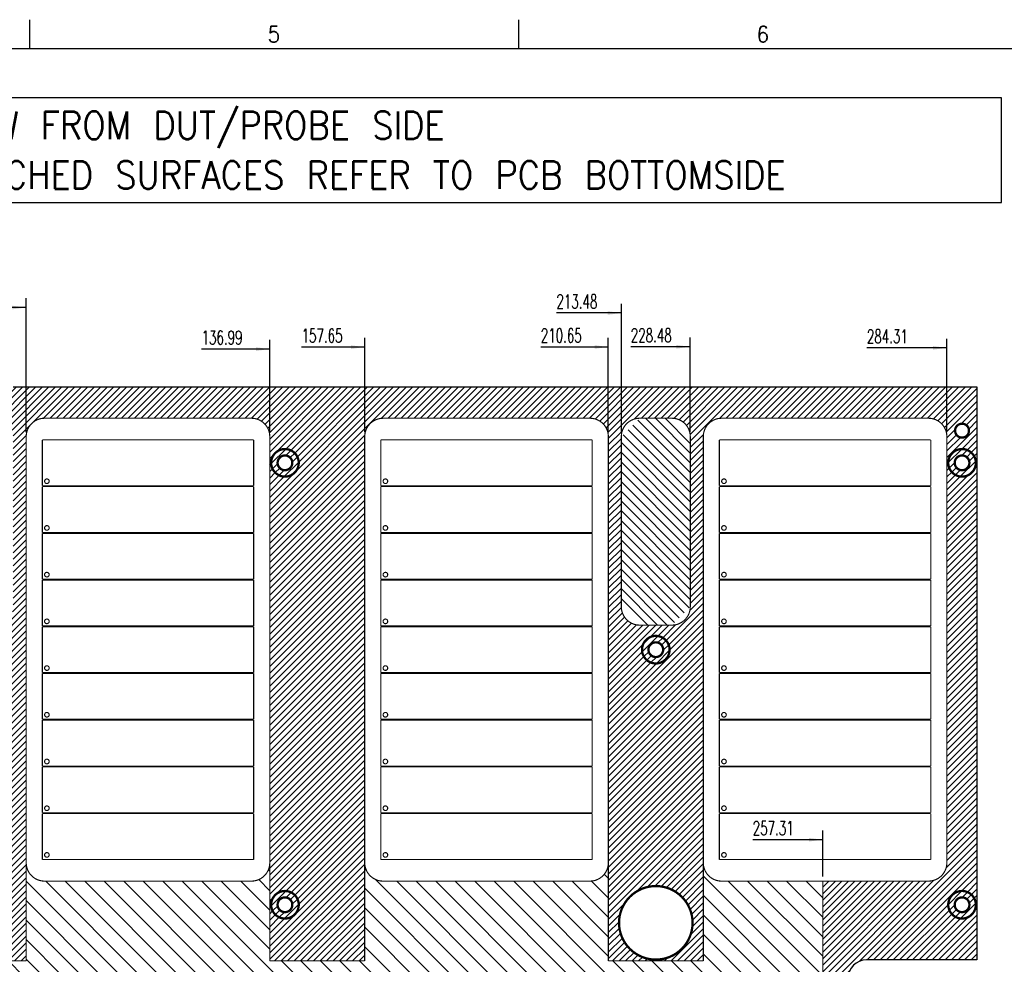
# Model space of a CAD drawing. Header units: inches. Extents: x 71 to 912, y 11 to 605.
# Tile 17 of 18: x 489 to 703, y 399 to 605. Entities that reach past the tile are written whole.
import ezdxf

# ---------------------------------------------------------------- set-up
doc = ezdxf.new("R2010")
doc.units = ezdxf.units.IN
doc.layers.add('1', color=7, linetype='Continuous')
doc.styles.add('CONVERTER_11', font='txt.shx', dxfattribs={"width": 0.63})
doc.styles.add('CONVERTER_12', font='txt.shx', dxfattribs={"width": 0.9})
pattern_1 = [(45, (0, 0), (-0.7071068, 0.7071068), [])]

# ---------------------------------------------------------------- blocks, each defined once
blk = doc.blocks.new('N2605-96570_pcb__5', base_point=(115.57, 95.77))
at = {"layer": '1', "linetype": 'Continuous'}
h = blk.add_hatch(dxfattribs=at)
h.set_pattern_fill('_USER', color=1, angle=45, pattern_type=0)
h.set_pattern_definition(pattern_1)
edge = h.paths.add_edge_path()
edge.add_line((697.23, 400.4), (673.2, 400.4))
edge.add_arc((673.2, 396.4), 4, 90, 180)
edge.add_line((669.2, 396.4), (669.2, 224.4))
edge.add_arc((673.2, 224.4), 4, 180, 270)
edge.add_line((673.2, 220.4), (697.23, 220.4))
edge.add_line((697.23, 220.4), (697.23, 95.77))
edge.add_line((697.23, 95.77), (413.91, 95.77))
edge.add_arc((406.4, 88.43), 10.5, 44.359, 135.641)
edge.add_line((398.89, 95.77), (316.74, 95.77))
edge.add_arc((308.37, 89.42), 10.5, 37.2105, 142.7895)
edge.add_line((300.01, 95.77), (115.57, 95.77))
edge.add_line((115.57, 95.77), (115.57, 220.4))
edge.add_line((115.57, 220.4), (139.6, 220.4))
edge.add_arc((139.6, 224.4), 4, 270, 360)
edge.add_line((143.6, 224.4), (143.6, 396.4))
edge.add_arc((139.6, 396.4), 4, 0, 90)
edge.add_line((139.6, 400.4), (115.57, 400.4))
edge.add_line((115.57, 400.4), (115.57, 525.03))
edge.add_line((115.57, 525.03), (300.01, 525.03))
edge.add_arc((308.38, 531.38), 10.5, 217.2117, 322.7883)
edge.add_line((316.74, 525.03), (325.23, 525.03))
edge.add_arc((332.74, 532.37), 10.5, 224.359, 315.641)
edge.add_line((340.25, 525.03), (472.55, 525.03))
edge.add_arc((480.06, 532.37), 10.5, 224.359, 315.641)
edge.add_line((487.57, 525.03), (697.23, 525.03))
edge.add_line((697.23, 525.03), (697.23, 400.4))
edge = h.paths.add_edge_path(flags=16)
edge.add_arc((694.01, 112.28), 3, 0, 360)
edge = h.paths.add_edge_path(flags=16)
edge.add_arc((627.38, 152.92), 3, 0, 360)
edge = h.paths.add_edge_path(flags=16)
edge.add_arc((694.01, 208.4), 3, 0, 360)
edge = h.paths.add_edge_path(flags=16)
edge.add_arc((546.69, 112.28), 3, 0, 360)
edge = h.paths.add_edge_path(flags=16)
edge.add_arc((480.06, 152.92), 3, 0, 360)
edge = h.paths.add_edge_path(flags=16)
edge.add_arc((413.43, 112.28), 3, 0, 360)
edge = h.paths.add_edge_path(flags=16)
edge.add_arc((406.4, 127.9), 8, 0, 360)
edge = h.paths.add_edge_path(flags=16)
edge.add_arc((406.4, 106.4), 6, 0, 360)
edge = h.paths.add_edge_path(flags=16)
edge.add_arc((546.69, 208.4), 3, 0, 360)
edge = h.paths.add_edge_path(flags=16)
edge.add_arc((413.43, 208.4), 3, 0, 360)
edge = h.paths.add_edge_path(flags=16)
edge.add_arc((694.01, 412.4), 3, 0, 360)
edge = h.paths.add_edge_path(flags=16)
edge.add_arc((627.38, 408.47), 8, 0, 360)
edge = h.paths.add_edge_path(flags=16)
edge.add_arc((627.38, 467.88), 3, 0, 360)
edge = h.paths.add_edge_path(flags=16)
edge.add_arc((694.01, 515.52), 1.51, 0, 360)
edge = h.paths.add_edge_path(flags=16)
edge.add_arc((694.01, 508.52), 3, 0, 360)
edge = h.paths.add_edge_path(flags=16)
edge.add_arc((546.69, 412.4), 3, 0, 360)
edge = h.paths.add_edge_path(flags=16)
edge.add_arc((413.43, 412.4), 3, 0, 360)
edge = h.paths.add_edge_path(flags=16)
edge.add_arc((406.4, 514.4), 6, 0, 360)
edge = h.paths.add_edge_path(flags=16)
edge.add_arc((480.06, 467.88), 3, 0, 360)
edge = h.paths.add_edge_path(flags=16)
edge.add_arc((546.69, 508.52), 3, 0, 360)
edge = h.paths.add_edge_path(flags=16)
edge.add_arc((413.43, 508.52), 3, 0, 360)
edge = h.paths.add_edge_path(flags=16)
edge.add_arc((332.74, 152.92), 3, 0, 360)
edge = h.paths.add_edge_path(flags=16)
edge.add_arc((266.11, 112.28), 3, 0, 360)
edge = h.paths.add_edge_path(flags=16)
edge.add_arc((266.11, 208.4), 3, 0, 360)
edge = h.paths.add_edge_path(flags=16)
edge.add_arc((118.79, 105.28), 1.51, 0, 360)
edge = h.paths.add_edge_path(flags=16)
edge.add_arc((118.79, 112.28), 3, 0, 360)
edge = h.paths.add_edge_path(flags=16)
edge.add_arc((185.42, 152.92), 3, 0, 360)
edge = h.paths.add_edge_path(flags=16)
edge.add_arc((118.79, 208.4), 3, 0, 360)
edge = h.paths.add_edge_path(flags=16)
edge.add_arc((266.11, 412.4), 3, 0, 360)
edge = h.paths.add_edge_path(flags=16)
edge.add_arc((332.74, 467.88), 3, 0, 360)
edge = h.paths.add_edge_path(flags=16)
edge.add_arc((266.11, 508.52), 3, 0, 360)
edge = h.paths.add_edge_path(flags=16)
edge.add_arc((185.42, 408.47), 8, 0, 360)
edge = h.paths.add_edge_path(flags=16)
edge.add_arc((118.79, 412.4), 3, 0, 360)
edge = h.paths.add_edge_path(flags=16)
edge.add_arc((185.42, 467.88), 3, 0, 360)
edge = h.paths.add_edge_path(flags=16)
edge.add_arc((118.79, 508.52), 3, 0, 360)
edge = h.paths.add_edge_path(flags=16)
edge.add_line((416.73, 220.6), (396.07, 220.6))
edge.add_line((396.07, 220.6), (396.07, 199.26))
edge.add_line((396.07, 199.26), (396.07, 106.58))
edge.add_arc((392.07, 106.58), 4, 270, 360, ccw=False)
edge.add_line((392.07, 102.58), (347.07, 102.58))
edge.add_arc((347.07, 106.58), 4, 180, 270, ccw=False)
edge.add_line((343.07, 106.58), (343.07, 199.26))
edge.add_line((343.07, 199.26), (343.07, 220.6))
edge.add_line((343.07, 220.6), (322.41, 220.6))
edge.add_line((322.41, 220.6), (322.41, 199.26))
edge.add_line((322.41, 199.26), (322.41, 106.58))
edge.add_arc((318.41, 106.58), 4, 270, 360, ccw=False)
edge.add_line((318.41, 102.58), (273.41, 102.58))
edge.add_arc((273.41, 106.58), 4, 180, 270, ccw=False)
edge.add_line((269.41, 106.58), (269.41, 199.26))
edge.add_line((269.41, 199.26), (269.41, 220.6))
edge.add_line((269.41, 220.6), (248.75, 220.6))
edge.add_line((248.75, 220.6), (248.75, 199.26))
edge.add_line((248.75, 199.26), (248.75, 106.58))
edge.add_arc((244.75, 106.58), 4, 270, 360, ccw=False)
edge.add_line((244.75, 102.58), (199.75, 102.58))
edge.add_arc((199.75, 106.58), 4, 180, 270, ccw=False)
edge.add_line((195.75, 106.58), (195.75, 199.26))
edge.add_line((195.75, 199.26), (195.75, 220.6))
edge.add_line((195.75, 220.6), (175.09, 220.6))
edge.add_line((175.09, 220.6), (175.09, 199.26))
edge.add_line((175.09, 199.26), (175.09, 106.58))
edge.add_arc((171.09, 106.58), 4, 270, 360, ccw=False)
edge.add_line((171.09, 102.58), (126.09, 102.58))
edge.add_arc((126.09, 106.58), 4, 180, 270, ccw=False)
edge.add_line((122.09, 106.58), (122.09, 199.26))
edge.add_arc((126.09, 199.26), 4, 90, 180, ccw=False)
edge.add_line((126.09, 203.26), (149.09, 203.26))
edge.add_line((149.09, 203.26), (149.09, 242.4))
edge.add_line((149.09, 242.4), (149.09, 307.39))
edge.add_arc((152.09, 307.39), 3, 149.8827, 180, ccw=False)
edge.add_arc((146.9, 310.4), 3, 30.1173, 329.8827, ccw=False)
edge.add_arc((152.09, 313.41), 3, 180, 210.1173, ccw=False)
edge.add_line((149.09, 313.41), (149.09, 378.4))
edge.add_line((149.09, 378.4), (149.09, 417.54))
edge.add_line((149.09, 417.54), (126.09, 417.54))
edge.add_arc((126.09, 421.54), 4, 180, 270, ccw=False)
edge.add_line((122.09, 421.54), (122.09, 514.22))
edge.add_arc((126.09, 514.22), 4, 90, 180, ccw=False)
edge.add_line((126.09, 518.22), (171.09, 518.22))
edge.add_arc((171.09, 514.22), 4, 0, 90, ccw=False)
edge.add_line((175.09, 514.22), (175.09, 421.54))
edge.add_line((175.09, 421.54), (175.09, 400.2))
edge.add_line((175.09, 400.2), (195.75, 400.2))
edge.add_line((195.75, 400.2), (195.75, 421.54))
edge.add_line((195.75, 421.54), (195.75, 514.22))
edge.add_arc((199.75, 514.22), 4, 90, 180, ccw=False)
edge.add_line((199.75, 518.22), (244.75, 518.22))
edge.add_arc((244.75, 514.22), 4, 0, 90, ccw=False)
edge.add_line((248.75, 514.22), (248.75, 421.54))
edge.add_line((248.75, 421.54), (248.75, 400.2))
edge.add_line((248.75, 400.2), (269.41, 400.2))
edge.add_line((269.41, 400.2), (269.41, 421.54))
edge.add_line((269.41, 421.54), (269.41, 514.22))
edge.add_arc((273.41, 514.22), 4, 90, 180, ccw=False)
edge.add_line((273.41, 518.22), (318.41, 518.22))
edge.add_arc((318.41, 514.22), 4, 0, 90, ccw=False)
edge.add_line((322.41, 514.22), (322.41, 421.54))
edge.add_line((322.41, 421.54), (322.41, 400.2))
edge.add_line((322.41, 400.2), (343.07, 400.2))
edge.add_line((343.07, 400.2), (343.07, 421.54))
edge.add_line((343.07, 421.54), (343.07, 514.22))
edge.add_arc((347.07, 514.22), 4, 90, 180, ccw=False)
edge.add_line((347.07, 518.22), (392.07, 518.22))
edge.add_arc((392.07, 514.22), 4, 0, 90, ccw=False)
edge.add_line((396.07, 514.22), (396.07, 421.54))
edge.add_line((396.07, 421.54), (396.07, 400.2))
edge.add_line((396.07, 400.2), (416.73, 400.2))
edge.add_line((416.73, 400.2), (416.73, 421.54))
edge.add_line((416.73, 421.54), (416.73, 514.22))
edge.add_arc((420.73, 514.22), 4, 90, 180, ccw=False)
edge.add_line((420.73, 518.22), (465.73, 518.22))
edge.add_arc((465.73, 514.22), 4, 0, 90, ccw=False)
edge.add_line((469.73, 514.22), (469.73, 421.54))
edge.add_line((469.73, 421.54), (469.73, 400.2))
edge.add_line((469.73, 400.2), (490.39, 400.2))
edge.add_line((490.39, 400.2), (490.39, 421.54))
edge.add_line((490.39, 421.54), (490.39, 514.22))
edge.add_arc((494.39, 514.22), 4, 90, 180, ccw=False)
edge.add_line((494.39, 518.22), (539.39, 518.22))
edge.add_arc((539.39, 514.22), 4, 0, 90, ccw=False)
edge.add_line((543.39, 514.22), (543.39, 421.54))
edge.add_line((543.39, 421.54), (543.39, 400.2))
edge.add_line((543.39, 400.2), (564.05, 400.2))
edge.add_line((564.05, 400.2), (564.05, 421.54))
edge.add_line((564.05, 421.54), (564.05, 514.22))
edge.add_arc((568.05, 514.22), 4, 90, 180, ccw=False)
edge.add_line((568.05, 518.22), (613.05, 518.22))
edge.add_arc((613.05, 514.22), 4, 0, 90, ccw=False)
edge.add_line((617.05, 514.22), (617.05, 421.54))
edge.add_line((617.05, 421.54), (617.05, 400.2))
edge.add_line((617.05, 400.2), (637.71, 400.2))
edge.add_line((637.71, 400.2), (637.71, 421.54))
edge.add_line((637.71, 421.54), (637.71, 514.22))
edge.add_arc((641.71, 514.22), 4, 90, 180, ccw=False)
edge.add_line((641.71, 518.22), (686.71, 518.22))
edge.add_arc((686.71, 514.22), 4, 0, 90, ccw=False)
edge.add_line((690.71, 514.22), (690.71, 421.54))
edge.add_arc((686.71, 421.54), 4, 270, 360, ccw=False)
edge.add_line((686.71, 417.54), (663.71, 417.54))
edge.add_line((663.71, 417.54), (663.71, 378.4))
edge.add_line((663.71, 378.4), (663.71, 313.41))
edge.add_arc((660.71, 313.41), 3, 329.8827, 360, ccw=False)
edge.add_arc((665.9, 310.4), 3, -149.8827, 149.8827, ccw=False)
edge.add_arc((660.71, 307.39), 3, 0, 30.1173, ccw=False)
edge.add_line((663.71, 307.39), (663.71, 242.4))
edge.add_line((663.71, 242.4), (663.71, 203.26))
edge.add_line((663.71, 203.26), (686.71, 203.26))
edge.add_arc((686.71, 199.26), 4, 0, 90, ccw=False)
edge.add_line((690.71, 199.26), (690.71, 106.58))
edge.add_arc((686.71, 106.58), 4, 270, 360, ccw=False)
edge.add_line((686.71, 102.58), (641.71, 102.58))
edge.add_arc((641.71, 106.58), 4, 180, 270, ccw=False)
edge.add_line((637.71, 106.58), (637.71, 199.26))
edge.add_line((637.71, 199.26), (637.71, 220.6))
edge.add_line((637.71, 220.6), (617.05, 220.6))
edge.add_line((617.05, 220.6), (617.05, 199.26))
edge.add_line((617.05, 199.26), (617.05, 106.58))
edge.add_arc((613.05, 106.58), 4, 270, 360, ccw=False)
edge.add_line((613.05, 102.58), (568.05, 102.58))
edge.add_arc((568.05, 106.58), 4, 180, 270, ccw=False)
edge.add_line((564.05, 106.58), (564.05, 199.26))
edge.add_line((564.05, 199.26), (564.05, 220.6))
edge.add_line((564.05, 220.6), (543.39, 220.6))
edge.add_line((543.39, 220.6), (543.39, 199.26))
edge.add_line((543.39, 199.26), (543.39, 106.58))
edge.add_arc((539.39, 106.58), 4, 270, 360, ccw=False)
edge.add_line((539.39, 102.58), (494.39, 102.58))
edge.add_arc((494.39, 106.58), 4, 180, 270, ccw=False)
edge.add_line((490.39, 106.58), (490.39, 199.26))
edge.add_line((490.39, 199.26), (490.39, 220.6))
edge.add_line((490.39, 220.6), (469.73, 220.6))
edge.add_line((469.73, 220.6), (469.73, 199.26))
edge.add_line((469.73, 199.26), (469.73, 106.58))
edge.add_arc((465.73, 106.58), 4, 270, 360, ccw=False)
edge.add_line((465.73, 102.58), (420.73, 102.58))
edge.add_arc((420.73, 106.58), 4, 180, 270, ccw=False)
edge.add_line((416.73, 106.58), (416.73, 199.26))
edge.add_line((416.73, 199.26), (416.73, 220.6))
edge = h.paths.add_edge_path(flags=16)
edge.add_arc((630.88, 143.58), 4, 0, 90)
edge.add_line((630.88, 147.58), (623.88, 147.58))
edge.add_arc((623.88, 143.58), 4, 90, 180)
edge.add_line((619.88, 143.58), (619.88, 106.58))
edge.add_arc((623.88, 106.58), 4, 180, 270)
edge.add_line((623.88, 102.58), (630.88, 102.58))
edge.add_arc((630.88, 106.58), 4, 270, 360)
edge.add_line((634.88, 106.58), (634.88, 143.58))
edge = h.paths.add_edge_path(flags=16)
edge.add_arc((483.56, 106.58), 4, 270, 360)
edge.add_line((487.56, 106.58), (487.56, 143.58))
edge.add_arc((483.56, 143.58), 4, 0, 90)
edge.add_line((483.56, 147.58), (476.56, 147.58))
edge.add_arc((476.56, 143.58), 4, 90, 180)
edge.add_line((472.56, 143.58), (472.56, 106.58))
edge.add_arc((476.56, 106.58), 4, 180, 270)
edge.add_line((476.56, 102.58), (483.56, 102.58))
edge = h.paths.add_edge_path(flags=16)
edge.add_arc((630.88, 477.22), 4, 270, 360)
edge.add_line((634.88, 477.22), (634.88, 514.22))
edge.add_arc((630.88, 514.22), 4, 0, 90)
edge.add_line((630.88, 518.22), (623.88, 518.22))
edge.add_arc((623.88, 514.22), 4, 90, 180)
edge.add_line((619.88, 514.22), (619.88, 477.22))
edge.add_arc((623.88, 477.22), 4, 180, 270)
edge.add_line((623.88, 473.22), (630.88, 473.22))
edge = h.paths.add_edge_path(flags=16)
edge.add_arc((483.56, 477.22), 4, 270, 360)
edge.add_line((487.56, 477.22), (487.56, 514.22))
edge.add_arc((483.56, 514.22), 4, 0, 90)
edge.add_line((483.56, 518.22), (476.56, 518.22))
edge.add_arc((476.56, 514.22), 4, 90, 180)
edge.add_line((472.56, 514.22), (472.56, 477.22))
edge.add_arc((476.56, 477.22), 4, 180, 270)
edge.add_line((476.56, 473.22), (483.56, 473.22))
edge = h.paths.add_edge_path(flags=16)
edge.add_arc((336.24, 106.58), 4, 270, 360)
edge.add_line((340.24, 106.58), (340.24, 143.58))
edge.add_arc((336.24, 143.58), 4, 0, 90)
edge.add_line((336.24, 147.58), (329.24, 147.58))
edge.add_arc((329.24, 143.58), 4, 90, 180)
edge.add_line((325.24, 143.58), (325.24, 106.58))
edge.add_arc((329.24, 106.58), 4, 180, 270)
edge.add_line((329.24, 102.58), (336.24, 102.58))
edge = h.paths.add_edge_path(flags=16)
edge.add_arc((188.92, 106.58), 4, 270, 360)
edge.add_line((192.92, 106.58), (192.92, 143.58))
edge.add_arc((188.92, 143.58), 4, 0, 90)
edge.add_line((188.92, 147.58), (181.92, 147.58))
edge.add_arc((181.92, 143.58), 4, 90, 180)
edge.add_line((177.92, 143.58), (177.92, 106.58))
edge.add_arc((181.92, 106.58), 4, 180, 270)
edge.add_line((181.92, 102.58), (188.92, 102.58))
edge = h.paths.add_edge_path(flags=16)
edge.add_arc((336.24, 514.22), 4, 0, 90)
edge.add_line((336.24, 518.22), (329.24, 518.22))
edge.add_arc((329.24, 514.22), 4, 90, 180)
edge.add_line((325.24, 514.22), (325.24, 477.22))
edge.add_arc((329.24, 477.22), 4, 180, 270)
edge.add_line((329.24, 473.22), (336.24, 473.22))
edge.add_arc((336.24, 477.22), 4, 270, 360)
edge.add_line((340.24, 477.22), (340.24, 514.22))
edge = h.paths.add_edge_path(flags=16)
edge.add_arc((188.92, 477.22), 4, 270, 360)
edge.add_line((192.92, 477.22), (192.92, 514.22))
edge.add_arc((188.92, 514.22), 4, 0, 90)
edge.add_line((188.92, 518.22), (181.92, 518.22))
edge.add_arc((181.92, 514.22), 4, 90, 180)
edge.add_line((177.92, 514.22), (177.92, 477.22))
edge.add_arc((181.92, 477.22), 4, 180, 270)
edge.add_line((181.92, 473.22), (188.92, 473.22))
h = blk.add_hatch(dxfattribs=at)
h.set_pattern_fill('_USER', color=1, scale=3, angle=135, pattern_type=0)
h.set_pattern_definition([(135, (0, 0), (-2.12132, -2.12132), [])])
edge = h.paths.add_edge_path()
edge.add_line((617.05, 421.54), (617.05, 400.2))
edge.add_line((617.05, 400.2), (637.71, 400.2))
edge.add_line((637.71, 400.2), (637.71, 421.54))
edge.add_arc((641.71, 421.54), 4, 180, 270)
edge.add_line((641.71, 417.54), (663.71, 417.54))
edge.add_line((663.71, 417.54), (663.71, 378.4))
edge.add_arc((659.71, 378.4), 4, 0, 69.6655)
edge.add_arc((659.71, 378.4), 4, 69.6655, 90)
edge.add_line((659.71, 382.4), (625.9, 382.4))
edge.add_line((625.9, 382.4), (590.7, 382.4))
edge.add_line((590.7, 382.4), (581, 382.4))
edge.add_line((581, 382.4), (568.05, 382.4))
edge.add_arc((568.05, 378.4), 4, 90, 179.9966)
edge.add_line((564.05, 378.4), (564.05, 365.4))
edge.add_line((564.05, 365.4), (548.1, 365.4))
edge.add_line((548.1, 365.4), (548.1, 392.4))
edge.add_arc((543.6, 392.4), 4.5, 360, 450)
edge.add_line((543.6, 396.9), (269.2, 396.9))
edge.add_arc((269.2, 392.4), 4.5, 90, 180)
edge.add_line((264.7, 392.4), (264.7, 365.4))
edge.add_line((264.7, 365.4), (248.75, 365.4))
edge.add_line((248.75, 365.4), (248.75, 378.4))
edge.add_arc((244.75, 378.4), 4, 360, 450)
edge.add_line((244.75, 382.4), (231.8, 382.4))
edge.add_line((231.8, 382.4), (222.1, 382.4))
edge.add_line((222.1, 382.4), (186.9, 382.4))
edge.add_line((186.9, 382.4), (153.09, 382.4))
edge.add_arc((153.09, 378.4), 4, 90, 110.3345)
edge.add_arc((153.09, 378.4), 4, 110.3345, 180)
edge.add_line((149.09, 378.4), (149.09, 417.54))
edge.add_line((149.09, 417.54), (171.09, 417.54))
edge.add_arc((171.09, 421.54), 4, 270, 360)
edge.add_line((175.09, 421.54), (175.09, 400.2))
edge.add_line((175.09, 400.2), (195.75, 400.2))
edge.add_line((195.75, 400.2), (195.75, 421.54))
edge.add_arc((199.75, 421.54), 4, 180, 270)
edge.add_line((199.75, 417.54), (244.75, 417.54))
edge.add_arc((244.75, 421.54), 4, 270, 360)
edge.add_line((248.75, 421.54), (248.75, 400.2))
edge.add_line((248.75, 400.2), (269.41, 400.2))
edge.add_line((269.41, 400.2), (269.41, 421.54))
edge.add_arc((273.41, 421.54), 4, 180, 270)
edge.add_line((273.41, 417.54), (318.41, 417.54))
edge.add_arc((318.41, 421.54), 4, 270, 360)
edge.add_line((322.41, 421.54), (322.41, 400.2))
edge.add_line((322.41, 400.2), (343.07, 400.2))
edge.add_line((343.07, 400.2), (343.07, 421.54))
edge.add_arc((347.07, 421.54), 4, 180, 270)
edge.add_line((347.07, 417.54), (392.07, 417.54))
edge.add_arc((392.07, 421.54), 4, 270, 360)
edge.add_line((396.07, 421.54), (396.07, 400.2))
edge.add_line((396.07, 400.2), (416.73, 400.2))
edge.add_line((416.73, 400.2), (416.73, 421.54))
edge.add_arc((420.73, 421.54), 4, 180, 270)
edge.add_line((420.73, 417.54), (465.73, 417.54))
edge.add_arc((465.73, 421.54), 4, 270, 360)
edge.add_line((469.73, 421.54), (469.73, 400.2))
edge.add_line((469.73, 400.2), (490.39, 400.2))
edge.add_line((490.39, 400.2), (490.39, 421.54))
edge.add_arc((494.39, 421.54), 4, 180, 270)
edge.add_line((494.39, 417.54), (539.39, 417.54))
edge.add_arc((539.39, 421.54), 4, 270, 360)
edge.add_line((543.39, 421.54), (543.39, 400.2))
edge.add_line((543.39, 400.2), (564.05, 400.2))
edge.add_line((564.05, 400.2), (564.05, 421.54))
edge.add_arc((568.05, 421.54), 4, 180, 270)
edge.add_line((568.05, 417.54), (613.05, 417.54))
edge.add_arc((613.05, 421.54), 4, 270, 360)
at = {"color": 7, "linetype": 'Continuous'}
for p, q in [((487.57, 525.03), (697.23, 525.03)), ((697.23, 525.03), (697.23, 400.4)), ((697.23, 400.4), (673.2, 400.4))]:
    blk.add_line(p, q, dxfattribs=at)
at = {"color": 3, "linetype": 'Continuous', "const_width": 0.25}
for points in [[(494.39, 518.22, 0.414214), (490.39, 514.22, 0.414214)], [(543.39, 514.22, 0.414214), (539.39, 518.22, 0.414214)], [(568.05, 518.22, 0.414214), (564.05, 514.22, 0.414214)], [(617.05, 514.22, 0.414214), (613.05, 518.22, 0.414214)], [(623.88, 518.22, 0.414214), (619.88, 514.22, 0.414214)], [(634.88, 514.22, 0.414214), (630.88, 518.22, 0.414214)], [(641.71, 518.22, 0.414214), (637.71, 514.22, 0.414214)], [(690.71, 514.22, 0.414214), (686.71, 518.22, 0.414214)], [(619.88, 477.22, 0.414214), (623.88, 473.22, 0.414214)], [(630.88, 473.22, 0.414214), (634.88, 477.22, 0.414214)], [(490.39, 421.54, 0.414214), (494.39, 417.54, 0.414214)], [(539.39, 417.54, 0.414214), (543.39, 421.54, 0.414214)], [(564.05, 421.54, 0.414214), (568.05, 417.54, 0.414214)], [(613.05, 417.54, 0.414214), (617.05, 421.54, 0.414214)], [(637.71, 421.54, 0.414214), (641.71, 417.54, 0.414214)], [(686.71, 417.54, 0.414214), (690.71, 421.54, 0.414214)]]:
    blk.add_lwpolyline(points, format="xyb", dxfattribs=at)
for points in [[(494.39, 518.22), (539.39, 518.22)], [(568.05, 518.22), (613.05, 518.22)], [(630.88, 518.22), (623.88, 518.22)], [(641.71, 518.22), (686.71, 518.22)], [(490.39, 421.54), (490.39, 514.22)], [(543.39, 514.22), (543.39, 421.54)], [(564.05, 421.54), (564.05, 514.22)], [(617.05, 514.22), (617.05, 421.54)], [(619.88, 514.22), (619.88, 477.22)], [(634.88, 477.22), (634.88, 514.22)], [(637.71, 421.54), (637.71, 514.22)], [(690.71, 514.22), (690.71, 421.54)], [(493.89, 513.52), (493.89, 503.52)], [(539.89, 513.52), (493.89, 513.52)], [(539.89, 503.52), (539.89, 513.52)], [(613.55, 513.52), (567.55, 513.52)], [(567.55, 513.52), (567.55, 503.52)], [(613.55, 503.52), (613.55, 513.52)], [(641.21, 513.52), (641.21, 503.52)], [(687.21, 513.52), (641.21, 513.52)], [(687.21, 503.52), (687.21, 513.52)], [(493.89, 503.52), (539.89, 503.52)], [(493.89, 503.36), (493.89, 493.36)], [(539.89, 503.36), (493.89, 503.36)], [(539.89, 493.36), (539.89, 503.36)], [(567.55, 503.52), (613.55, 503.52)], [(613.55, 503.36), (567.55, 503.36)], [(567.55, 503.36), (567.55, 493.36)], [(613.55, 493.36), (613.55, 503.36)], [(641.21, 503.52), (687.21, 503.52)], [(641.21, 503.36), (641.21, 493.36)], [(687.21, 503.36), (641.21, 503.36)], [(687.21, 493.36), (687.21, 503.36)], [(493.89, 493.36), (539.89, 493.36)], [(493.89, 493.2), (493.89, 483.2)], [(539.89, 493.2), (493.89, 493.2)], [(539.89, 483.2), (539.89, 493.2)], [(567.55, 493.36), (613.55, 493.36)], [(567.55, 493.2), (567.55, 483.2)], [(613.55, 493.2), (567.55, 493.2)], [(613.55, 483.2), (613.55, 493.2)], [(641.21, 493.36), (687.21, 493.36)], [(641.21, 493.2), (641.21, 483.2)], [(687.21, 493.2), (641.21, 493.2)], [(687.21, 483.2), (687.21, 493.2)], [(493.89, 483.2), (539.89, 483.2)], [(493.89, 483.04), (493.89, 473.04)], [(539.89, 483.04), (493.89, 483.04)], [(539.89, 473.04), (539.89, 483.04)], [(567.55, 483.2), (613.55, 483.2)], [(613.55, 483.04), (567.55, 483.04)], [(567.55, 483.04), (567.55, 473.04)], [(613.55, 473.04), (613.55, 483.04)], [(641.21, 483.2), (687.21, 483.2)], [(641.21, 483.04), (641.21, 473.04)], [(687.21, 483.04), (641.21, 483.04)], [(687.21, 473.04), (687.21, 483.04)], [(493.89, 473.04), (539.89, 473.04)], [(539.89, 472.88), (493.89, 472.88)], [(493.89, 472.88), (493.89, 462.88)], [(539.89, 462.88), (539.89, 472.88)], [(567.55, 473.04), (613.55, 473.04)], [(613.55, 472.88), (567.55, 472.88)], [(567.55, 472.88), (567.55, 462.88)], [(613.55, 462.88), (613.55, 472.88)], [(623.88, 473.22), (630.88, 473.22)], [(641.21, 473.04), (687.21, 473.04)], [(687.21, 472.88), (641.21, 472.88)], [(641.21, 472.88), (641.21, 462.88)], [(687.21, 462.88), (687.21, 472.88)], [(493.89, 462.88), (539.89, 462.88)], [(539.89, 462.72), (493.89, 462.72)], [(493.89, 462.72), (493.89, 452.72)], [(539.89, 452.72), (539.89, 462.72)], [(567.55, 462.88), (613.55, 462.88)], [(567.55, 462.72), (567.55, 452.72)], [(613.55, 462.72), (567.55, 462.72)], [(613.55, 452.72), (613.55, 462.72)], [(641.21, 462.88), (687.21, 462.88)], [(641.21, 462.72), (641.21, 452.72)], [(687.21, 462.72), (641.21, 462.72)], [(687.21, 452.72), (687.21, 462.72)], [(493.89, 452.72), (539.89, 452.72)], [(539.89, 452.56), (493.89, 452.56)], [(493.89, 452.56), (493.89, 442.56)], [(539.89, 442.56), (539.89, 452.56)], [(567.55, 452.72), (613.55, 452.72)], [(613.55, 452.56), (567.55, 452.56)], [(567.55, 452.56), (567.55, 442.56)], [(613.55, 442.56), (613.55, 452.56)], [(641.21, 452.72), (687.21, 452.72)], [(641.21, 452.56), (641.21, 442.56)], [(687.21, 452.56), (641.21, 452.56)], [(687.21, 442.56), (687.21, 452.56)], [(493.89, 442.56), (539.89, 442.56)], [(493.89, 442.4), (493.89, 432.4)], [(539.89, 442.4), (493.89, 442.4)], [(539.89, 432.4), (539.89, 442.4)], [(567.55, 442.56), (613.55, 442.56)], [(567.55, 442.4), (567.55, 432.4)], [(613.55, 442.4), (567.55, 442.4)], [(613.55, 432.4), (613.55, 442.4)], [(641.21, 442.56), (687.21, 442.56)], [(687.21, 442.4), (641.21, 442.4)], [(641.21, 442.4), (641.21, 432.4)], [(687.21, 432.4), (687.21, 442.4)], [(493.89, 432.4), (539.89, 432.4)], [(493.89, 432.24), (493.89, 422.24)], [(539.89, 432.24), (493.89, 432.24)], [(539.89, 422.24), (539.89, 432.24)], [(567.55, 432.4), (613.55, 432.4)], [(567.55, 432.24), (567.55, 422.24)], [(613.55, 432.24), (567.55, 432.24)], [(613.55, 422.24), (613.55, 432.24)], [(641.21, 432.4), (687.21, 432.4)], [(641.21, 432.24), (641.21, 422.24)], [(687.21, 432.24), (641.21, 432.24)], [(687.21, 422.24), (687.21, 432.24)], [(493.89, 422.24), (539.89, 422.24)], [(567.55, 422.24), (613.55, 422.24)], [(641.21, 422.24), (687.21, 422.24)], [(490.39, 400.2), (490.39, 421.54)], [(543.39, 421.54), (543.39, 400.2)], [(564.05, 400.2), (564.05, 421.54)], [(617.05, 421.54), (617.05, 400.2)], [(637.71, 400.2), (637.71, 421.54)], [(494.39, 417.54), (539.39, 417.54)], [(568.05, 417.54), (613.05, 417.54)], [(641.71, 417.54), (663.71, 417.54)], [(663.71, 417.54), (663.71, 378.4)], [(686.71, 417.54), (663.71, 417.54)], [(469.73, 400.2), (490.39, 400.2)], [(543.39, 400.2), (564.05, 400.2)], [(617.05, 400.2), (637.71, 400.2)]]:
    blk.add_lwpolyline(points, dxfattribs=at)
for points in [[(494.39, 504.52, 1), (495.39, 504.52, 1)], [(568.05, 504.52, 1), (569.05, 504.52, 1)], [(641.71, 504.52, 1), (642.71, 504.52, 1)], [(494.39, 494.36, 1), (495.39, 494.36, 1)], [(568.05, 494.36, 1), (569.05, 494.36, 1)], [(641.71, 494.36, 1), (642.71, 494.36, 1)], [(494.39, 484.2, 1), (495.39, 484.2, 1)], [(568.05, 484.2, 1), (569.05, 484.2, 1)], [(641.71, 484.2, 1), (642.71, 484.2, 1)], [(494.39, 474.04, 1), (495.39, 474.04, 1)], [(568.05, 474.04, 1), (569.05, 474.04, 1)], [(641.71, 474.04, 1), (642.71, 474.04, 1)], [(494.39, 463.88, 1), (495.39, 463.88, 1)], [(568.05, 463.88, 1), (569.05, 463.88, 1)], [(641.71, 463.88, 1), (642.71, 463.88, 1)], [(494.39, 453.72, 1), (495.39, 453.72, 1)], [(568.05, 453.72, 1), (569.05, 453.72, 1)], [(641.71, 453.72, 1), (642.71, 453.72, 1)], [(494.39, 443.56, 1), (495.39, 443.56, 1)], [(568.05, 443.56, 1), (569.05, 443.56, 1)], [(641.71, 443.56, 1), (642.71, 443.56, 1)], [(494.39, 433.4, 1), (495.39, 433.4, 1)], [(568.05, 433.4, 1), (569.05, 433.4, 1)], [(641.71, 433.4, 1), (642.71, 433.4, 1)], [(494.39, 423.24, 1), (495.39, 423.24, 1)], [(568.05, 423.24, 1), (569.05, 423.24, 1)], [(641.71, 423.24, 1), (642.71, 423.24, 1)]]:
    blk.add_lwpolyline(points, format="xyb", close=True, dxfattribs=at)
at = {"color": 7, "linetype": 'Continuous'}
for centre, radius in [((694.01, 515.52), 1.51), ((546.69, 508.52), 3), ((546.69, 508.52), 1.6), ((694.01, 508.52), 3), ((694.01, 508.52), 1.6), ((627.38, 467.88), 3), ((627.38, 467.88), 1.6), ((627.38, 408.47), 8), ((546.69, 412.4), 3), ((546.69, 412.4), 1.6), ((694.01, 412.4), 3), ((694.01, 412.4), 1.6)]:
    blk.add_circle(centre, radius, dxfattribs=at)
blk.add_arc((673.2, 396.4), 4, 90, 180, dxfattribs=at)
blk = doc.blocks.new('N2605-96570__6', base_point=(115.57, 95.77))
blk.add_blockref('N2605-96570_pcb__5', (115.57, 95.77))
blk = doc.blocks.new('*D32')
at = {"layer": '1', "color": 3, "linetype": 'Continuous'}
for p, q in [((690.71, 533.52), (673.3, 533.52)), ((690.71, 515.22), (690.71, 535.52))]:
    blk.add_line(p, q, dxfattribs=at)
at = {"layer": '1', "color": 3}
blk.add_solid([(687.71, 533.13), (687.71, 533.92), (690.71, 533.52)], dxfattribs=at)
at = {"layer": '1', "color": 3, "insert": (673.3, 534.52), "char_height": 3, "attachment_point": 7, "rotation": 0.0001, "line_spacing_factor": 0.60024, "style": 'CONVERTER_11'}
blk.add_mtext('284.31', dxfattribs=at)
blk = doc.blocks.new('*D33')
at = {"layer": '1', "color": 3, "linetype": 'Continuous'}
for p, q in [((634.88, 515.22), (634.88, 535.76)), ((634.88, 533.76), (621.94, 533.76))]:
    blk.add_line(p, q, dxfattribs=at)
at = {"layer": '1', "color": 3}
blk.add_solid([(631.88, 533.36), (631.88, 534.15), (634.88, 533.76)], dxfattribs=at)
at = {"layer": '1', "color": 3, "insert": (621.94, 534.76), "char_height": 3, "attachment_point": 7, "rotation": 0.0001, "line_spacing_factor": 0.60024, "style": 'CONVERTER_11'}
blk.add_mtext('228.48', dxfattribs=at)
blk = doc.blocks.new('*D34')
at = {"layer": '1', "color": 3, "linetype": 'Continuous'}
for p, q in [((619.88, 515.22), (619.88, 543.11)), ((619.88, 541.11), (605.76, 541.11))]:
    blk.add_line(p, q, dxfattribs=at)
at = {"layer": '1', "color": 3}
blk.add_solid([(616.88, 540.71), (616.88, 541.5), (619.88, 541.11)], dxfattribs=at)
at = {"layer": '1', "color": 3, "insert": (605.76, 542.11), "char_height": 3, "attachment_point": 7, "rotation": 0.0001, "line_spacing_factor": 0.60024, "style": 'CONVERTER_11'}
blk.add_mtext('213.48', dxfattribs=at)
blk = doc.blocks.new('*D35')
at = {"layer": '1', "color": 3, "linetype": 'Continuous'}
for p, q in [((617.05, 515.22), (617.05, 535.71)), ((617.05, 533.71), (602.36, 533.71))]:
    blk.add_line(p, q, dxfattribs=at)
at = {"layer": '1', "color": 3}
blk.add_solid([(614.05, 533.32), (614.05, 534.11), (617.05, 533.71)], dxfattribs=at)
at = {"layer": '1', "color": 3, "insert": (602.36, 534.71), "char_height": 3, "attachment_point": 7, "rotation": 0.0001, "line_spacing_factor": 0.60024, "style": 'CONVERTER_11'}
blk.add_mtext('210.65', dxfattribs=at)
blk = doc.blocks.new('*D36')
at = {"layer": '1', "color": 3, "linetype": 'Continuous'}
for p, q in [((564.05, 515.22), (564.05, 535.69)), ((564.05, 533.69), (550.31, 533.69))]:
    blk.add_line(p, q, dxfattribs=at)
at = {"layer": '1', "color": 3}
blk.add_solid([(561.05, 533.29), (561.05, 534.08), (564.05, 533.69)], dxfattribs=at)
at = {"layer": '1', "color": 3, "insert": (550.31, 534.69), "char_height": 3, "attachment_point": 7, "rotation": 0.0001, "line_spacing_factor": 0.60024, "style": 'CONVERTER_11'}
blk.add_mtext('157.65', dxfattribs=at)
blk = doc.blocks.new('*D37')
at = {"layer": '1', "color": 3, "linetype": 'Continuous'}
for p, q in [((543.39, 515.22), (543.39, 535.26)), ((543.39, 533.26), (528.55, 533.26))]:
    blk.add_line(p, q, dxfattribs=at)
at = {"layer": '1', "color": 3}
blk.add_solid([(540.39, 532.86), (540.39, 533.65), (543.39, 533.26)], dxfattribs=at)
at = {"layer": '1', "color": 3, "insert": (528.55, 534.26), "char_height": 3, "attachment_point": 7, "rotation": 0.0001, "line_spacing_factor": 0.60024, "style": 'CONVERTER_11'}
blk.add_mtext('136.99', dxfattribs=at)
blk = doc.blocks.new('*D38')
at = {"layer": '1', "color": 3, "linetype": 'Continuous'}
for p, q in [((490.39, 515.22), (490.39, 544.3)), ((490.39, 542.3), (477.54, 542.3))]:
    blk.add_line(p, q, dxfattribs=at)
at = {"layer": '1', "color": 3}
blk.add_solid([(487.39, 541.9), (487.39, 542.69), (490.39, 542.3)], dxfattribs=at)
at = {"layer": '1', "color": 3, "insert": (477.54, 543.3), "char_height": 3, "attachment_point": 7, "rotation": 0.0001, "line_spacing_factor": 0.60024, "style": 'CONVERTER_11'}
blk.add_mtext('83.99', dxfattribs=at)
blk = doc.blocks.new('*D112')
at = {"layer": '1', "color": 3, "linetype": 'Continuous'}
for p, q in [((663.71, 418.54), (663.71, 428.55)), ((663.71, 426.55), (648.47, 426.55))]:
    blk.add_line(p, q, dxfattribs=at)
at = {"layer": '1', "color": 3}
blk.add_solid([(660.71, 426.15), (660.71, 426.94), (663.71, 426.55)], dxfattribs=at)
at = {"layer": '1', "color": 3, "insert": (648.47, 427.55), "char_height": 3, "attachment_point": 7, "rotation": 0.0001, "line_spacing_factor": 0.60024, "style": 'CONVERTER_11'}
blk.add_mtext('257.31', dxfattribs=at)
blk = doc.blocks.new('Front2', base_point=(406.4, 310.4))
at = {"layer": '1', "linetype": 'Continuous'}
h = blk.add_hatch(dxfattribs=at)
h.set_pattern_fill('_USER', color=1, scale=1.5, angle=135, pattern_type=0)
h.set_pattern_definition([(135, (0, 0), (-1.0606602, -1.0606602), [])])
h.paths.add_polyline_path([(630.88, 518.22), (623.88, 518.22), (619.88, 514.22), (619.88, 477.22), (623.88, 473.22), (630.88, 473.22), (634.88, 477.22), (634.88, 514.22)])
h = blk.add_hatch(dxfattribs=at)
h.set_pattern_fill('_USER', color=1, angle=45, pattern_type=0)
h.set_pattern_definition(pattern_1)
edge = h.paths.add_edge_path()
edge.add_arc((546.69, 508.52), 3, 180, 360)
edge.add_arc((546.69, 508.52), 3, 0, 180)
edge = h.paths.add_edge_path(flags=16)
edge.add_arc((546.69, 508.52), 1.6, 180, 360)
edge.add_arc((546.69, 508.52), 1.6, 0, 180)
h = blk.add_hatch(dxfattribs=at)
h.set_pattern_fill('_USER', color=1, angle=45, pattern_type=0)
h.set_pattern_definition(pattern_1)
edge = h.paths.add_edge_path()
edge.add_arc((694.01, 508.52), 3, 180, 360)
edge.add_arc((694.01, 508.52), 3, 0, 180)
edge = h.paths.add_edge_path(flags=16)
edge.add_arc((694.01, 508.52), 1.6, 180, 360)
edge.add_arc((694.01, 508.52), 1.6, 0, 180)
h = blk.add_hatch(dxfattribs=at)
h.set_pattern_fill('_USER', color=1, angle=45, pattern_type=0)
h.set_pattern_definition(pattern_1)
edge = h.paths.add_edge_path()
edge.add_arc((627.38, 467.88), 3, 180, 360)
edge.add_arc((627.38, 467.88), 3, 0, 180)
edge = h.paths.add_edge_path(flags=16)
edge.add_arc((627.38, 467.88), 1.6, 180, 360)
edge.add_arc((627.38, 467.88), 1.6, 0, 180)
h = blk.add_hatch(dxfattribs=at)
h.set_pattern_fill('_USER', color=1, angle=45, pattern_type=0)
h.set_pattern_definition(pattern_1)
edge = h.paths.add_edge_path()
edge.add_arc((546.69, 412.4), 3, 180, 360)
edge.add_arc((546.69, 412.4), 3, 0, 180)
edge = h.paths.add_edge_path(flags=16)
edge.add_arc((546.69, 412.4), 1.6, 180, 360)
edge.add_arc((546.69, 412.4), 1.6, 0, 180)
h = blk.add_hatch(dxfattribs=at)
h.set_pattern_fill('_USER', color=1, angle=45, pattern_type=0)
h.set_pattern_definition(pattern_1)
edge = h.paths.add_edge_path()
edge.add_arc((694.01, 412.4), 3, 180, 360)
edge.add_arc((694.01, 412.4), 3, 0, 180)
edge = h.paths.add_edge_path(flags=16)
edge.add_arc((694.01, 412.4), 1.6, 180, 360)
edge.add_arc((694.01, 412.4), 1.6, 0, 180)
at = {"layer": '1', "color": 3}
blk.add_lwpolyline([(469.772, 587.933), (469.772, 565.133), (702.572, 565.133), (702.572, 587.933)], close=True, dxfattribs=at)
at = {"layer": '1', "color": 7, "linetype": 'Continuous', "const_width": 0.5}
for points in [[(692.5, 515.52, 1), (695.52, 515.52, 1)], [(692.5, 515.52, 1), (695.52, 515.52, 1)], [(543.69, 508.52, 1), (549.69, 508.52, 1)], [(543.69, 508.52, 1), (549.69, 508.52, 1)], [(543.69, 508.52, 1), (549.69, 508.52, 1)], [(545.09, 508.52, 1), (548.29, 508.52, 1)], [(691.01, 508.52, 1), (697.01, 508.52, 1)], [(691.01, 508.52, 1), (697.01, 508.52, 1)], [(691.01, 508.52, 1), (697.01, 508.52, 1)], [(692.41, 508.52, 1), (695.61, 508.52, 1)], [(624.38, 467.88, 1), (630.38, 467.88, 1)], [(624.38, 467.88, 1), (630.38, 467.88, 1)], [(624.38, 467.88, 1), (630.38, 467.88, 1)], [(625.78, 467.88, 1), (628.98, 467.88, 1)], [(543.69, 412.4, 1), (549.69, 412.4, 1)], [(543.69, 412.4, 1), (549.69, 412.4, 1)], [(543.69, 412.4, 1), (549.69, 412.4, 1)], [(619.38, 408.47, 1), (635.38, 408.47, 1)], [(691.01, 412.4, 1), (697.01, 412.4, 1)], [(691.01, 412.4, 1), (697.01, 412.4, 1)], [(691.01, 412.4, 1), (697.01, 412.4, 1)], [(545.09, 412.4, 1), (548.29, 412.4, 1)], [(692.41, 412.4, 1), (695.61, 412.4, 1)]]:
    blk.add_lwpolyline(points, format="xyb", close=True, dxfattribs=at)
blk.add_blockref('N2605-96570__6', (115.57, 95.77))
at = {"layer": '1'}
for name in ['*D38', '*D34', '*D37', '*D36', '*D35', '*D33', '*D32', '*D112']:
    blk.add_blockref(name, (0, 0), dxfattribs=at)
at = {"layer": '1', "color": 3, "insert": (472.772, 568.133), "char_height": 6, "attachment_point": 7, "line_spacing_factor": 1.080432, "style": 'CONVERTER_12'}
blk.add_mtext('VIEW FROM DUT/PROBE SIDE\\PHATCHED SURFACES REFER TO PCB BOTTOMSIDE', dxfattribs=at)
blk = doc.blocks.new('Drawing_Grid_Zones__10', base_point=(76.97, 17.25))
at = {"layer": '1', "color": 4, "linetype": 'Continuous'}
for p, q in [((491.12, 604.9), (491.12, 598.55)), ((597.48, 604.9), (597.48, 598.55))]:
    blk.add_line(p, q, dxfattribs=at)
at = {"layer": '1', "color": 4, "char_height": 3.5, "attachment_point": 5, "line_spacing_factor": 1.080432, "style": 'CONVERTER_12'}
for s, insert in [('5', (544.3, 601.73)), ('6', (650.66, 601.73))]:
    blk.add_mtext(s, dxfattribs=dict(at, insert=insert))
blk = doc.blocks.new('A1_Size_Verigy_Frame__11', base_point=(76.97, 17.25))
at = {"layer": '1', "color": 7, "linetype": 'Continuous'}
blk.add_line((902.27, 598.55), (79.97, 598.55), dxfattribs=at)
at = {"layer": '1'}
blk.add_blockref('Drawing_Grid_Zones__10', (76.97, 17.25), dxfattribs=at)

msp = doc.modelspace()

# ---------------------------------------------------------------- block references
for name, p in [('A1_Size_Verigy_Frame__11', (76.97, 17.25)), ('Front2', (406.4, 310.4))]:
    msp.add_blockref(name, p)

doc.saveas('drawing.dxf')
